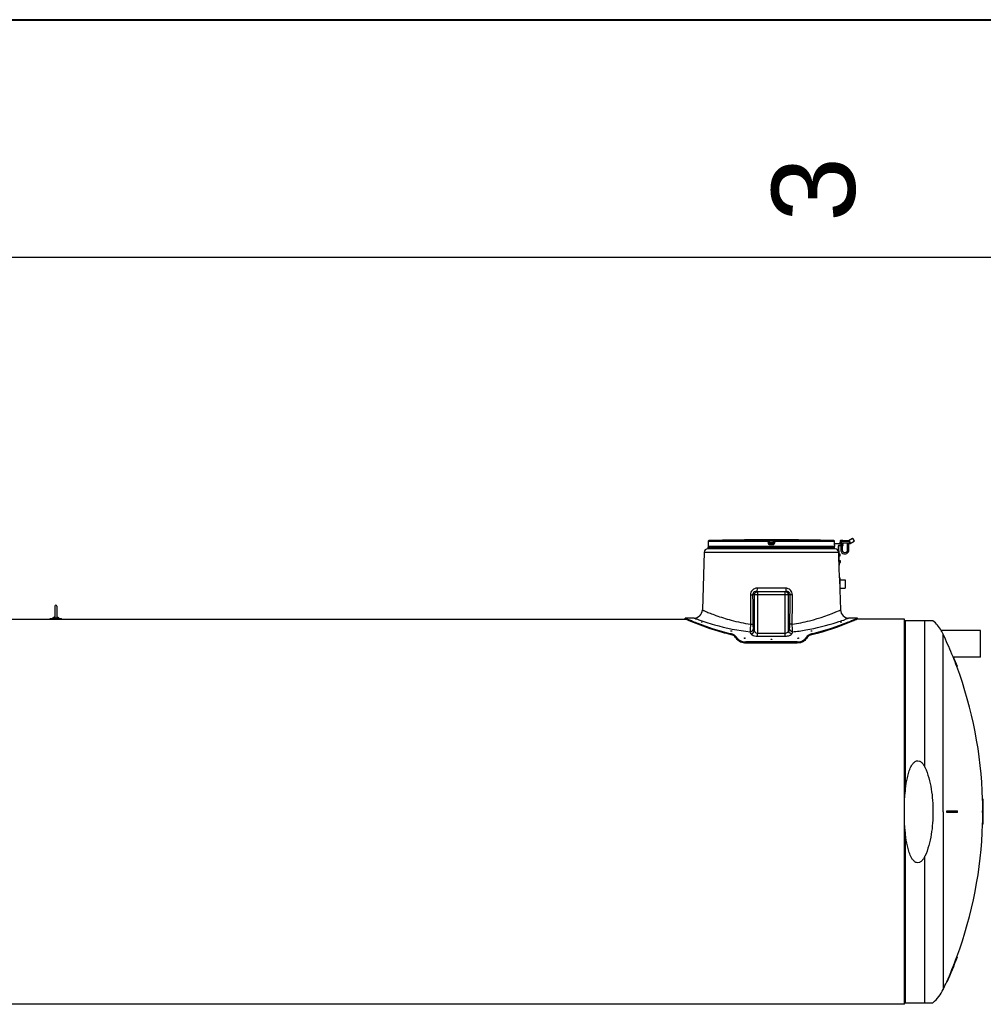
# Model space of a CAD drawing. Header units: millimetres. Extents: x 0 to 297, y 0 to 210.
# Tile 9 of 18: x 78 to 119, y 169 to 210. Entities that reach past the tile are written whole.
import ezdxf

# ---------------------------------------------------------------- set-up
doc = ezdxf.new("R2010")
doc.units = ezdxf.units.MM
doc.header["$LTSCALE"] = 16.335
doc.layers.get('0').update_dxf_attribs({"linetype": 'CONTINUOUS'})
doc.layers.add('AXES_REF', color=7, linetype='CONTINUOUS')
doc.styles.add('TEXTSTYLE_2', font='arial.ttf')

# ---------------------------------------------------------------- blocks, each defined once
blk = doc.blocks.new('MARGEA4_BL0', base_point=(148.514, 105.014))
at = {"color": 7, "linetype": 'Continuous'}
for p, q in [((297.014, 210.014), (0.014, 210.014)), ((287.014, 200.014), (10.014, 200.014))]:
    blk.add_line(p, q, dxfattribs=at)
at = {"color": 5, "linetype": 'Continuous', "style": 'TEXTSTYLE_2', "oblique": 0}
blk.add_text('3', height=3.5, rotation=90, dxfattribs=at).set_placement((113.139, 201.514))

msp = doc.modelspace()

# ---------------------------------------------------------------- linework, layer by layer
at = {"color": 7, "linetype": 'Continuous'}
for p, q in [((0, 210), (297, 210)), ((106.97, 188.069), (106.97, 187.984)), ((108.507, 188.131), (108.491, 188.131)), ((108.539, 188.132), (108.507, 188.131)), ((108.54, 188.132), (108.539, 188.132)), ((108.54, 188.132), (108.54, 188.132)), ((108.54, 188.132), (108.54, 188.132)), ((109.535, 188.024), (109.526, 188.1)), ((109.535, 188.024), (109.535, 188.022)), ((109.728, 188.1), (109.718, 188.022)), ((110.713, 188.132), (110.713, 188.132)), ((110.714, 188.132), (110.713, 188.132)), ((110.713, 188.132), (110.713, 188.132)), ((110.713, 188.132), (110.713, 188.132)), ((110.713, 188.132), (110.713, 188.132)), ((110.715, 188.132), (110.714, 188.132)), ((110.715, 188.132), (110.714, 188.132)), ((110.747, 188.131), (110.715, 188.132)), ((110.761, 188.131), (110.747, 188.131)), ((110.762, 188.131), (110.761, 188.131)), ((112.284, 187.99), (112.283, 188.069)), ((112.512, 188.08), (112.511, 188.008)), ((112.531, 188.121), (112.53, 188.11)), ((112.583, 188.109), (112.53, 188.11)), ((112.538, 188.128), (112.629, 188.127)), ((112.622, 188.113), (112.882, 188.108)), ((112.636, 188.113), (112.636, 188.12)), ((112.863, 188.108), (113.035, 188.203)), ((112.931, 188.018), (112.931, 187.988)), ((112.932, 188.067), (112.932, 188.08)), ((112.934, 187.988), (113.102, 188.081)), ((113.054, 188.198), (113.035, 188.203)), ((113.035, 188.203), (113.102, 188.081)), ((113.054, 188.198), (113.108, 188.1)), ((113.108, 188.1), (113.102, 188.081)), ((106.803, 187.617), (106.721, 185.186)), ((112.311, 187.753), (106.943, 187.753)), ((106.967, 187.928), (106.967, 187.858)), ((106.969, 187.942), (106.968, 187.94)), ((106.968, 187.94), (106.968, 187.939)), ((106.968, 187.939), (106.968, 187.934)), ((106.97, 187.971), (106.969, 187.966)), ((106.969, 187.966), (106.969, 187.961)), ((106.969, 187.961), (106.969, 187.956)), ((106.969, 187.956), (106.969, 187.952)), ((106.969, 187.952), (106.969, 187.949)), ((106.969, 187.949), (106.969, 187.947)), ((106.969, 187.947), (106.969, 187.944)), ((106.969, 187.944), (106.969, 187.942)), ((106.97, 187.984), (106.97, 187.977)), ((106.97, 187.977), (106.97, 187.971)), ((112.284, 187.983), (112.284, 187.99)), ((112.284, 187.984), (112.65, 187.977)), ((112.284, 187.977), (112.284, 187.983)), ((112.284, 187.971), (112.284, 187.977)), ((112.284, 187.964), (112.284, 187.971)), ((112.284, 187.959), (112.284, 187.964)), ((112.65, 187.956), (112.284, 187.963)), ((112.284, 187.954), (112.284, 187.959)), ((112.285, 187.95), (112.284, 187.954)), ((112.285, 187.947), (112.285, 187.95)), ((112.285, 187.944), (112.285, 187.947)), ((112.285, 187.942), (112.285, 187.944)), ((112.285, 187.94), (112.285, 187.942)), ((112.285, 187.939), (112.285, 187.94)), ((112.285, 187.934), (112.285, 187.939)), ((112.287, 187.928), (112.287, 187.858)), ((112.487, 186.538), (112.442, 187.886)), ((112.49, 187.075), (112.463, 187.886)), ((112.469, 187.914), (112.65, 187.921)), ((112.469, 187.893), (112.651, 187.9)), ((112.528, 187.987), (112.528, 187.986)), ((112.551, 187.896), (112.548, 187.713)), ((112.552, 187.958), (112.551, 187.917)), ((112.841, 187.987), (112.601, 187.992)), ((112.607, 187.898), (112.603, 187.712)), ((112.608, 187.957), (112.607, 187.919)), ((112.636, 187.956), (112.636, 187.977)), ((112.637, 187.899), (112.636, 187.92)), ((112.65, 187.956), (112.65, 187.977)), ((112.651, 187.9), (112.65, 187.921)), ((112.906, 187.972), (112.815, 187.974)), ((112.827, 187.708), (112.832, 187.974)), ((112.927, 187.986), (112.881, 187.987)), ((112.883, 187.707), (112.888, 187.973)), ((112.474, 187.533), (112.481, 187.533)), ((112.477, 187.456), (112.484, 187.456)), ((112.484, 187.456), (112.481, 187.533)), ((112.516, 187.529), (112.482, 187.528)), ((112.484, 187.461), (112.519, 187.463)), ((112.484, 187.253), (112.491, 187.253)), ((112.493, 187.176), (112.491, 187.253)), ((112.526, 187.249), (112.491, 187.248)), ((112.519, 187.463), (112.516, 187.529)), ((112.528, 187.183), (112.526, 187.249)), ((112.468, 187.088), (112.489, 187.089)), ((112.469, 187.074), (112.49, 187.075)), ((112.486, 187.176), (112.493, 187.176)), ((112.493, 187.182), (112.528, 187.183)), ((112.484, 186.538), (112.484, 186.283)), ((112.487, 186.538), (112.512, 186.538)), ((112.512, 186.027), (112.512, 186.538)), ((112.512, 186.458), (112.722, 186.458)), ((112.722, 186.458), (112.722, 186.108)), ((108.996, 185.968), (110.257, 185.968)), ((112.504, 186.027), (112.512, 186.027)), ((112.504, 186.027), (112.532, 185.186)), ((112.512, 186.108), (112.722, 186.108)), ((79.483, 185.349), (79.483, 184.872)), ((79.57, 185.35), (79.57, 184.872)), ((76.727, 184.799), (106.02, 184.799)), ((79.287, 184.827), (79.766, 184.827)), ((79.287, 184.799), (79.287, 184.827)), ((79.766, 184.799), (79.766, 184.827)), ((106.235, 184.848), (106.004, 184.848)), ((106.004, 184.806), (106.004, 184.848)), ((106.02, 184.799), (106.004, 184.806)), ((106.372, 184.848), (106.263, 184.848)), ((112.99, 184.848), (112.882, 184.848)), ((113.249, 184.848), (113.018, 184.848)), ((113.249, 184.806), (113.234, 184.799)), ((115.227, 184.799), (113.234, 184.799)), ((113.249, 184.806), (113.249, 184.848)), ((115.227, 168.601), (115.227, 184.799)), ((116.421, 184.732), (115.258, 184.732)), ((110.704, 183.843), (108.549, 183.843)), ((110.704, 183.795), (108.549, 183.795)), ((117.272, 183.209), (117.272, 183.21)), ((117.272, 183.209), (117.295, 183.209)), ((117.449, 182.807), (117.426, 182.807)), ((118.532, 177.225), (118.511, 177.225)), ((116.999, 176.735), (117.449, 176.735)), ((117.449, 176.665), (116.999, 176.665)), ((118.511, 176.735), (118.539, 176.735)), ((118.539, 176.665), (118.511, 176.665)), ((118.532, 176.175), (118.511, 176.175)), ((117.449, 170.592), (117.426, 170.592)), ((117.022, 169.542), (116.999, 169.542)), ((115.227, 168.601), (76.727, 168.601)), ((115.258, 168.667), (116.421, 168.667))]:
    msp.add_line(p, q, dxfattribs=at)
at = {"color": 9, "linetype": 'Continuous'}
for p, q in [((109.489, 188.069), (106.97, 188.069)), ((106.97, 188.069), (106.97, 187.99)), ((106.97, 188.069), (106.97, 188.069)), ((109.491, 188.104), (107.004, 188.104)), ((108.54, 188.132), (108.54, 188.132)), ((109.499, 187.99), (109.489, 188.069)), ((109.491, 188.104), (109.491, 188.131)), ((109.526, 188.073), (109.526, 188.1)), ((109.535, 187.994), (109.526, 188.073)), ((109.535, 187.994), (109.535, 188.022)), ((109.54, 188.132), (109.54, 188.096)), ((109.54, 188.132), (109.713, 188.132)), ((109.549, 188.026), (109.54, 188.096)), ((109.54, 188.096), (109.713, 188.096)), ((109.549, 188.026), (109.704, 188.026)), ((109.549, 188.022), (109.549, 188.026)), ((109.713, 188.096), (109.704, 188.026)), ((109.704, 188.026), (109.704, 188.022)), ((109.713, 188.132), (109.713, 188.096)), ((109.728, 188.073), (109.718, 187.994)), ((109.718, 188.022), (109.718, 187.994)), ((109.728, 188.1), (109.728, 188.073)), ((109.764, 188.069), (109.754, 187.99)), ((109.763, 188.131), (109.763, 188.104)), ((112.249, 188.104), (109.763, 188.104)), ((112.283, 188.069), (109.764, 188.069)), ((110.713, 188.132), (110.713, 188.132)), ((112.283, 188.069), (112.283, 188.069)), ((112.284, 187.99), (112.283, 188.069)), ((112.512, 188.08), (112.932, 188.072)), ((112.531, 188.121), (112.636, 188.12)), ((112.581, 187.986), (112.583, 188.109)), ((112.918, 188.059), (112.917, 187.986)), ((112.918, 188.059), (112.932, 188.067)), ((106.803, 187.617), (112.451, 187.617)), ((106.967, 187.928), (106.967, 187.928)), ((112.287, 187.858), (106.967, 187.858)), ((106.97, 187.99), (106.97, 187.99)), ((106.97, 187.99), (106.97, 187.99)), ((106.97, 187.99), (106.97, 187.99)), ((109.684, 187.928), (109.569, 187.928)), ((109.57, 187.991), (109.683, 187.991)), ((109.57, 187.991), (109.57, 187.963)), ((109.683, 187.963), (109.57, 187.963)), ((109.683, 187.963), (109.683, 187.991)), ((112.284, 187.99), (112.284, 187.99)), ((112.284, 187.99), (112.284, 187.99)), ((112.284, 187.99), (112.284, 187.99)), ((112.287, 187.928), (112.286, 187.928)), ((112.931, 188), (112.511, 188.008)), ((112.522, 187.994), (112.581, 187.992)), ((112.581, 187.986), (112.528, 187.987)), ((112.633, 187.984), (112.528, 187.986)), ((112.603, 187.712), (112.548, 187.713)), ((112.601, 187.992), (112.581, 187.992)), ((112.598, 187.985), (112.581, 187.986)), ((112.913, 187.979), (112.808, 187.981)), ((112.827, 187.708), (112.883, 187.707)), ((112.881, 187.987), (112.841, 187.987)), ((112.878, 187.98), (112.843, 187.98)), ((112.931, 187.988), (112.934, 187.988)), ((112.517, 187.529), (112.482, 187.527)), ((112.483, 187.495), (112.518, 187.497)), ((112.483, 187.494), (112.518, 187.495)), ((112.484, 187.462), (112.519, 187.463)), ((112.526, 187.249), (112.491, 187.247)), ((112.492, 187.216), (112.527, 187.217)), ((112.492, 187.214), (112.527, 187.215)), ((112.493, 187.182), (112.528, 187.183)), ((110.228, 186.103), (109.025, 186.103)), ((109.044, 185.968), (109.044, 185.828)), ((110.209, 185.828), (110.209, 185.968)), ((108.743, 185.823), (108.745, 185.478)), ((110.416, 185.828), (108.837, 185.828)), ((108.837, 185.828), (108.84, 185.478)), ((108.906, 185.828), (108.906, 184.316)), ((109.044, 185.828), (109.044, 184.212)), ((110.209, 184.212), (110.209, 185.828)), ((110.347, 184.316), (110.347, 185.828)), ((110.414, 185.478), (110.416, 185.828)), ((110.509, 185.478), (110.511, 185.823)), ((108.745, 185.478), (108.75, 184.591)), ((108.84, 185.478), (108.846, 184.595)), ((110.408, 184.595), (110.414, 185.478)), ((110.504, 184.591), (110.509, 185.478)), ((112.496, 185.17), (112.532, 185.186)), ((115.258, 184.732), (115.258, 177.543)), ((116.081, 178.572), (116.081, 184.732)), ((108.75, 184.591), (108.738, 184.364)), ((110.515, 184.364), (110.504, 184.591)), ((107.928, 184.193), (107.928, 184.147)), ((108.087, 184.117), (108.087, 184.071)), ((108.227, 183.956), (108.227, 183.909)), ((109.044, 184.212), (110.209, 184.212)), ((109.044, 184.085), (109.044, 184.212)), ((109.044, 184.085), (110.209, 184.085)), ((110.209, 184.085), (110.209, 184.212)), ((111.027, 183.956), (111.027, 183.909)), ((111.167, 184.117), (111.167, 184.071)), ((111.325, 184.193), (111.325, 184.147)), ((116.856, 176.7), (116.856, 184.162)), ((108.549, 183.843), (108.549, 183.795)), ((110.704, 183.843), (110.704, 183.795)), ((115.258, 175.856), (115.258, 168.667)), ((116.081, 168.667), (116.081, 174.827))]:
    msp.add_line(p, q, dxfattribs=at)
msp.add_lwpolyline([(112.511, 185.177), (112.524, 185.182), (112.531, 185.185), (112.532, 185.186)], dxfattribs=at)
at = {"color": 7, "linetype": 'Continuous'}
for centre, radius, start, end in [((107.005, 188.069), 0.035, 91.4864, 179.6295), ((109.627, 87.04), 101.097, 90.64358, 91.48637), ((108.541, 188.097), 0.035, 90.7578, 93.485), ((109.627, 87.04), 101.097, 89.3842, 90.6158), ((108.541, 188.097), 0.035, 90.763, 91.1272), ((110.713, 188.097), 0.035, 88.8744, 89.2384), ((110.713, 188.097), 0.035, 86.515, 89.2436), ((109.627, 87.04), 101.097, 88.51363, 89.35642), ((112.248, 188.069), 0.035, 0.3712, 88.5136), ((112.547, 188.079), 0.035, 118.9272, 178.9272), ((112.538, 188.121), 0.007, 88.9272, 178.9272), ((112.629, 188.12), 0.007, 358.9272, 88.9272), ((106.943, 187.613), 0.14, 90, 178.0816), ((107.002, 187.928), 0.035, 162.6494, 180), ((107.002, 187.858), 0.035, 180, 270), ((112.252, 187.858), 0.035, 270, 360), ((112.252, 187.928), 0.035, 0, 17.3509), ((112.311, 187.613), 0.14, 1.9184, 90), ((112.47, 187.886), 0.028, 91.9184, 181.9184), ((112.47, 187.886), 0.007, 91.9184, 181.9184), ((112.525, 188.007), 0.014, 178.9272, 259.3331), ((112.521, 187.987), 0.007, 358.9272, 79.3331), ((112.535, 187.986), 0.007, 178.9272, 268.9272), ((112.715, 187.71), 0.168, 178.9272, 358.9272), ((112.715, 187.71), 0.112, 178.9272, 358.9272), ((112.626, 187.984), 0.007, 268.9272, 358.9272), ((112.64, 187.984), 0.007, 88.9272, 178.9272), ((112.801, 187.981), 0.007, 358.9272, 88.9272), ((112.815, 187.981), 0.007, 178.9272, 268.9272), ((112.906, 187.979), 0.007, 268.9272, 358.9272), ((112.92, 187.979), 0.007, 88.9272, 178.9272), ((112.917, 188), 0.014, 268.9272, 358.9272), ((112.927, 188), 0.014, 268.9284, 298.9282), ((79.527, 185.35), 0.0437, 0, 180), ((106.372, 185.198), 0.35, 270, 358.0816), ((112.882, 185.198), 0.35, 181.9184, 270), ((79.527, 184.725), 0.175, 104.4809, 144.5496), ((79.527, 184.725), 0.175, 35.4504, 75.5191), ((108.397, 184.105), 0.227, 229.0642, 230.3544), ((110.856, 184.105), 0.227, 309.6129, 310.9409), ((100.897, 176.7), 17.621, 20.2792, 21.6798), ((100.897, 176.7), 17.642, 20.254, 21.6527), ((100.897, 176.7), 17.621, 0.1138, 1.7073), ((100.897, 176.7), 17.642, 0.1137, 1.7052), ((100.897, 176.7), 16.102, 359.8755, 0.1245), ((100.897, 176.7), 16.125, 359.8756, 0.1244), ((100.897, 176.7), 16.552, 359.8788, 0.1212), ((100.897, 176.7), 17.614, 359.8861, 0.1139), ((100.897, 176.7), 17.621, 358.2927, 359.8862), ((100.897, 176.7), 17.635, 359.8863, 0.1137), ((100.897, 176.7), 17.642, 358.2948, 359.8863), ((100.897, 176.7), 17.621, 336.0348, 339.7208), ((100.897, 176.7), 17.642, 336.0651, 339.746)]:
    msp.add_arc(centre, radius, start, end, dxfattribs=at)
at = {"color": 9, "linetype": 'Continuous'}
for centre, radius, start, end in [((107.005, 188.069), 0.035, 177.7307, 179.629), ((107.005, 188.069), 0.035, 179.6295, 180), ((107.005, 188.068), 0.0351, 92.7428, 110.7822), ((107.005, 188.069), 0.0349, 91.4905, 92.6859), ((112.248, 188.069), 0.0349, 87.3814, 88.5095), ((112.248, 188.068), 0.0351, 70.3429, 87.334), ((112.248, 188.069), 0.0351, 1.1342, 2.2668), ((112.248, 188.069), 0.035, 0.0002, 1.1343), ((107.002, 187.928), 0.0351, 170.9318, 179.9938), ((107.002, 187.928), 0.035, 168.2575, 170.9244), ((113.689, 187.998), 1.405, 180.3484, 180.5932), ((113.569, 187.997), 1.285, 180.5787, 181.5154), ((112.251, 187.928), 0.035, 9.0756, 11.7425), ((112.251, 187.928), 0.0351, 0.0062, 9.0682), ((110.335, 195.434), 11.304, 251.7126, 252.1376), ((105.78, 183.033), 3.379, 22.317, 23.8068), ((113.473, 183.033), 3.379, 156.1932, 157.683), ((108.919, 195.434), 11.304, 287.862, 288.287), ((105.731, 182.919), 3.292, 22.6614, 24.1687), ((113.522, 182.919), 3.292, 155.8311, 157.3384)]:
    msp.add_arc(centre, radius, start, end, dxfattribs=at)
at = {"color": 7, "linetype": 'Continuous'}
for centre, major_axis, start_param, end_param in [((106.667, 176.7), (0, 8.148), 5.811033, 5.856375), ((106.667, 176.7), (0, 8.106), -0.4748, -0.429168), ((112.586, 176.7), (0, 8.148), 0.426811, 0.472152), ((112.586, 176.7), (0, 8.106), 0.429168, 0.4748)]:
    msp.add_ellipse(centre, major_axis=major_axis, ratio=0.420776, start_param=start_param, end_param=end_param, dxfattribs=at)
at = {"color": 9, "linetype": 'Continuous'}
for points, knots in [([(106.993, 188.101), (106.987, 188.099), (106.975, 188.09), (106.971, 188.077), (106.97, 188.07)], [0, 0, 0, 0, 0.49982, 1, 1, 1, 1]), ([(109.489, 188.069), (109.489, 188.073), (109.489, 188.081), (109.489, 188.092), (109.49, 188.098), (109.49, 188.103), (109.491, 188.104)], [0, 0, 0, 0, 0.37568, 0.696186, 0.914592, 1, 1, 1, 1]), ([(109.489, 188.069), (109.494, 188.069), (109.502, 188.07), (109.512, 188.071), (109.519, 188.072), (109.522, 188.073), (109.524, 188.072), (109.525, 188.073), (109.526, 188.073)], [0, 0, 0, 0, 0.377944, 0.702721, 0.828192, 0.921863, 0.979915, 1, 1, 1, 1]), ([(109.491, 188.131), (109.491, 188.131), (109.493, 188.131), (109.495, 188.132), (109.5, 188.131), (109.509, 188.132), (109.522, 188.132), (109.534, 188.132), (109.54, 188.132)], [0, 0, 0, 0, 0.019479, 0.076791, 0.169668, 0.294386, 0.618643, 1, 1, 1, 1]), ([(109.491, 188.131), (109.499, 188.131), (109.516, 188.125), (109.525, 188.109), (109.526, 188.1)], [0, 0, 0, 0, 0.50001, 1, 1, 1, 1]), ([(109.491, 188.104), (109.499, 188.104), (109.516, 188.097), (109.525, 188.081), (109.526, 188.073)], [0, 0, 0, 0, 0.500055, 1, 1, 1, 1]), ([(109.526, 188.1), (109.526, 188.101), (109.528, 188.099), (109.53, 188.1), (109.535, 188.098), (109.538, 188.097), (109.54, 188.096)], [0, 0, 0, 0, 0.081749, 0.307548, 0.630364, 1, 1, 1, 1]), ([(109.535, 188.024), (109.535, 188.025), (109.537, 188.024), (109.539, 188.025), (109.544, 188.026), (109.547, 188.026), (109.549, 188.026)], [0, 0, 0, 0, 0.076481, 0.292975, 0.616687, 1, 1, 1, 1]), ([(109.535, 188.022), (109.535, 188.021), (109.537, 188.021), (109.541, 188.021), (109.546, 188.022), (109.549, 188.022)], [0, 0, 0, 0, 0.086255, 0.302363, 1, 1, 1, 1]), ([(109.535, 188.022), (109.536, 188.013), (109.545, 187.997), (109.562, 187.991), (109.57, 187.991)], [0, 0, 0, 0, 0.521741, 1, 1, 1, 1]), ([(109.57, 187.991), (109.568, 187.991), (109.555, 187.996), (109.55, 188.011), (109.549, 188.022)], [0, 0, 0, 0, 0.186113, 1, 1, 1, 1]), ([(109.683, 187.991), (109.691, 187.991), (109.708, 187.997), (109.717, 188.013), (109.718, 188.022)], [0, 0, 0, 0, 0.478258, 1, 1, 1, 1]), ([(109.704, 188.022), (109.704, 188.018), (109.702, 188.005), (109.692, 187.991), (109.683, 187.991)], [0, 0, 0, 0, 0.336464, 1, 1, 1, 1]), ([(109.704, 188.026), (109.706, 188.026), (109.709, 188.026), (109.714, 188.025), (109.716, 188.024), (109.718, 188.025), (109.718, 188.024)], [0, 0, 0, 0, 0.381817, 0.705777, 0.922823, 1, 1, 1, 1]), ([(109.704, 188.022), (109.707, 188.022), (109.712, 188.021), (109.716, 188.021), (109.718, 188.021), (109.718, 188.022)], [0, 0, 0, 0, 0.697637, 0.913745, 1, 1, 1, 1]), ([(109.713, 188.132), (109.72, 188.132), (109.731, 188.132), (109.745, 188.132), (109.754, 188.131), (109.759, 188.132), (109.761, 188.131), (109.763, 188.131), (109.763, 188.131)], [0, 0, 0, 0, 0.381355, 0.705611, 0.83033, 0.923208, 0.98052, 1, 1, 1, 1]), ([(109.713, 188.096), (109.715, 188.097), (109.718, 188.098), (109.723, 188.1), (109.725, 188.099), (109.728, 188.101), (109.728, 188.1)], [0, 0, 0, 0, 0.369625, 0.692436, 0.918242, 1, 1, 1, 1]), ([(109.763, 188.131), (109.754, 188.131), (109.737, 188.125), (109.729, 188.109), (109.728, 188.1)], [0, 0, 0, 0, 0.50001, 1, 1, 1, 1]), ([(109.763, 188.104), (109.754, 188.104), (109.737, 188.097), (109.729, 188.081), (109.728, 188.073)], [0, 0, 0, 0, 0.500055, 1, 1, 1, 1]), ([(109.728, 188.073), (109.728, 188.073), (109.729, 188.072), (109.731, 188.073), (109.735, 188.072), (109.741, 188.071), (109.751, 188.07), (109.76, 188.069), (109.764, 188.069)], [0, 0, 0, 0, 0.020059, 0.078086, 0.171734, 0.297186, 0.621936, 1, 1, 1, 1]), ([(109.763, 188.104), (109.764, 188.103), (109.763, 188.098), (109.764, 188.092), (109.764, 188.081), (109.764, 188.073), (109.764, 188.069)], [0, 0, 0, 0, 0.085408, 0.303814, 0.62432, 1, 1, 1, 1]), ([(112.283, 188.07), (112.283, 188.077), (112.278, 188.091), (112.266, 188.099), (112.26, 188.101)], [0, 0, 0, 0, 0.500184, 1, 1, 1, 1]), ([(106.968, 187.935), (106.968, 187.934), (106.967, 187.932), (106.968, 187.928), (106.967, 187.928)], [0, 0, 0, 0, 0.74268, 1, 1, 1, 1]), ([(106.97, 187.99), (106.97, 187.984), (106.97, 187.966), (106.969, 187.948), (106.968, 187.935)], [0, 0, 0, 0, 0.311134, 1, 1, 1, 1]), ([(109.535, 187.994), (109.535, 187.994), (109.534, 187.994), (109.532, 187.994), (109.529, 187.993), (109.522, 187.993), (109.512, 187.991), (109.504, 187.99), (109.499, 187.99)], [0, 0, 0, 0, 0.020038, 0.078019, 0.171603, 0.296994, 0.621732, 1, 1, 1, 1]), ([(109.569, 187.928), (109.553, 187.928), (109.518, 187.941), (109.501, 187.973), (109.499, 187.99)], [0, 0, 0, 0, 0.500213, 1, 1, 1, 1]), ([(109.57, 187.963), (109.562, 187.963), (109.545, 187.97), (109.536, 187.986), (109.535, 187.994)], [0, 0, 0, 0, 0.499967, 1, 1, 1, 1]), ([(109.57, 187.963), (109.569, 187.963), (109.57, 187.959), (109.569, 187.952), (109.57, 187.941), (109.569, 187.933), (109.569, 187.928)], [0, 0, 0, 0, 0.083798, 0.30225, 0.623403, 1, 1, 1, 1]), ([(109.718, 187.994), (109.717, 187.986), (109.709, 187.97), (109.692, 187.963), (109.683, 187.963)], [0, 0, 0, 0, 0.500033, 1, 1, 1, 1]), ([(109.683, 187.963), (109.684, 187.963), (109.683, 187.959), (109.684, 187.952), (109.684, 187.941), (109.684, 187.933), (109.684, 187.928)], [0, 0, 0, 0, 0.083798, 0.30225, 0.623403, 1, 1, 1, 1]), ([(109.754, 187.99), (109.752, 187.973), (109.735, 187.941), (109.701, 187.928), (109.684, 187.928)], [0, 0, 0, 0, 0.499788, 1, 1, 1, 1]), ([(109.718, 187.994), (109.718, 187.994), (109.719, 187.994), (109.721, 187.994), (109.725, 187.993), (109.731, 187.993), (109.741, 187.991), (109.75, 187.99), (109.754, 187.99)], [0, 0, 0, 0, 0.020038, 0.078019, 0.171603, 0.296994, 0.621732, 1, 1, 1, 1]), ([(112.285, 187.935), (112.285, 187.937), (112.285, 187.946), (112.284, 187.955), (112.284, 187.963)], [0, 0, 0, 0, 0.186892, 1, 1, 1, 1]), ([(112.286, 187.928), (112.285, 187.928), (112.286, 187.932), (112.285, 187.934), (112.285, 187.935)], [0, 0, 0, 0, 0.25732, 1, 1, 1, 1]), ([(112.601, 187.992), (112.6, 187.992), (112.598, 187.99), (112.598, 187.987), (112.598, 187.985)], [0, 0, 0, 0, 0.136236, 1, 1, 1, 1]), ([(112.841, 187.987), (112.841, 187.987), (112.843, 187.985), (112.843, 187.983), (112.843, 187.98)], [0, 0, 0, 0, 0.136238, 1, 1, 1, 1]), ([(112.881, 187.987), (112.88, 187.987), (112.878, 187.985), (112.878, 187.982), (112.878, 187.98)], [0, 0, 0, 0, 0.136234, 1, 1, 1, 1]), ([(109.025, 186.103), (108.954, 186.103), (108.805, 186.046), (108.742, 185.896), (108.743, 185.823)], [0, 0, 0, 0, 0.494092, 1, 1, 1, 1]), ([(108.996, 185.968), (108.942, 185.968), (108.858, 185.925), (108.837, 185.849), (108.837, 185.828)], [0, 0, 0, 0, 0.720859, 1, 1, 1, 1]), ([(109.025, 186.103), (109.025, 186.071), (109.021, 186.035), (109.011, 185.968), (108.996, 185.968)], [0, 0, 0, 0, 0.684996, 1, 1, 1, 1]), ([(110.228, 186.103), (110.228, 186.071), (110.233, 186.035), (110.242, 185.968), (110.257, 185.968)], [0, 0, 0, 0, 0.684996, 1, 1, 1, 1]), ([(110.511, 185.823), (110.511, 185.895), (110.449, 186.045), (110.3, 186.103), (110.228, 186.103)], [0, 0, 0, 0, 0.50114, 1, 1, 1, 1]), ([(110.416, 185.828), (110.416, 185.849), (110.396, 185.925), (110.312, 185.968), (110.257, 185.968)], [0, 0, 0, 0, 0.279144, 1, 1, 1, 1]), ([(108.743, 185.823), (108.763, 185.823), (108.767, 185.818), (108.817, 185.827), (108.814, 185.827)], [0, 0, 0, 0, 0.859122, 1, 1, 1, 1]), ([(110.511, 185.823), (110.491, 185.823), (110.486, 185.818), (110.437, 185.827), (110.44, 185.827)], [0, 0, 0, 0, 0.859115, 1, 1, 1, 1]), ([(106.721, 185.186), (106.731, 185.177), (106.786, 185.165), (106.888, 185.11), (107.067, 185.044), (107.416, 184.909), (107.98, 184.733), (108.474, 184.63), (108.75, 184.591)], [0, 0, 0, 0, 0.019039, 0.075172, 0.165746, 0.287089, 0.605933, 1, 1, 1, 1]), ([(110.504, 184.591), (110.748, 184.625), (111.429, 184.761), (112.087, 184.994), (112.497, 185.171)], [0, 0, 0, 0, 0.356028, 1, 1, 1, 1]), ([(106.372, 184.848), (106.38, 184.853), (106.417, 184.819), (106.495, 184.81), (106.625, 184.753), (106.728, 184.721), (106.788, 184.701)], [0, 0, 0, 0, 0.065192, 0.258439, 0.573233, 1, 1, 1, 1]), ([(112.466, 184.701), (112.569, 184.736), (112.615, 184.73), (112.911, 184.872), (112.882, 184.848)], [0, 0, 0, 0, 0.741559, 1, 1, 1, 1]), ([(106.868, 184.675), (106.988, 184.636), (107.598, 184.451), (108.227, 184.322), (108.734, 184.267)], [0, 0, 0, 0, 0.198975, 1, 1, 1, 1]), ([(108.75, 184.591), (108.761, 184.591), (108.774, 184.591), (108.834, 184.594), (108.821, 184.595)], [0, 0, 0, 0, 0.454893, 1, 1, 1, 1]), ([(108.846, 184.595), (108.846, 184.574), (108.849, 184.508), (108.853, 184.438), (108.872, 184.397)], [0, 0, 0, 0, 0.318081, 1, 1, 1, 1]), ([(108.906, 184.316), (108.909, 184.304), (108.93, 184.247), (108.997, 184.212), (109.044, 184.212)], [0, 0, 0, 0, 0.207027, 1, 1, 1, 1]), ([(110.209, 184.212), (110.227, 184.212), (110.287, 184.223), (110.339, 184.275), (110.347, 184.316)], [0, 0, 0, 0, 0.301763, 1, 1, 1, 1]), ([(110.382, 184.397), (110.386, 184.407), (110.404, 184.472), (110.408, 184.539), (110.408, 184.595)], [0, 0, 0, 0, 0.1626, 1, 1, 1, 1]), ([(110.504, 184.591), (110.493, 184.591), (110.48, 184.591), (110.419, 184.594), (110.432, 184.595)], [0, 0, 0, 0, 0.454905, 1, 1, 1, 1]), ([(110.519, 184.267), (110.705, 184.287), (111.337, 184.378), (111.957, 184.537), (112.386, 184.675)], [0, 0, 0, 0, 0.293004, 1, 1, 1, 1]), ([(108.768, 184.187), (108.775, 184.172), (108.849, 184.097), (108.96, 184.085), (109.044, 184.085)], [0, 0, 0, 0, 0.162677, 1, 1, 1, 1]), ([(110.209, 184.085), (110.242, 184.085), (110.337, 184.094), (110.459, 184.126), (110.485, 184.187)], [0, 0, 0, 0, 0.330167, 1, 1, 1, 1])]:
    msp.add_open_spline(points, degree=3, knots=knots, dxfattribs=at)
at = {"color": 7, "linetype": 'Continuous'}
for points, knots in [([(112.622, 188.113), (112.616, 188.113), (112.603, 188.11), (112.59, 188.109), (112.583, 188.109)], [0, 0, 0, 0, 0.453105, 1, 1, 1, 1]), ([(112.882, 188.108), (112.886, 188.108), (112.906, 188.104), (112.921, 188.091), (112.932, 188.08)], [0, 0, 0, 0, 0.223018, 1, 1, 1, 1]), ([(112.918, 188.059), (112.92, 188.055), (112.926, 188.042), (112.931, 188.029), (112.931, 188.018)], [0, 0, 0, 0, 0.2671, 1, 1, 1, 1]), ([(79.527, 184.843), (79.515, 184.843), (79.496, 184.847), (79.483, 184.864), (79.483, 184.872)], [0, 0, 0, 0, 0.606644, 1, 1, 1, 1]), ([(79.57, 184.872), (79.57, 184.864), (79.558, 184.847), (79.538, 184.843), (79.527, 184.843)], [0, 0, 0, 0, 0.393218, 1, 1, 1, 1]), ([(106.004, 184.848), (105.996, 184.857), (106.089, 184.803), (106.143, 184.791), (106.332, 184.704), (106.649, 184.581), (107.195, 184.382), (107.663, 184.253), (107.928, 184.193)], [0, 0, 0, 0, 0.018365, 0.072726, 0.161042, 0.280372, 0.598451, 1, 1, 1, 1]), ([(107.928, 184.147), (107.683, 184.203), (107.033, 184.382), (106.405, 184.627), (106.02, 184.799)], [0, 0, 0, 0, 0.373798, 1, 1, 1, 1]), ([(111.325, 184.193), (111.591, 184.253), (112.059, 184.382), (112.605, 184.581), (112.921, 184.704), (113.11, 184.791), (113.164, 184.803), (113.258, 184.857), (113.249, 184.848)], [0, 0, 0, 0, 0.401549, 0.719628, 0.838958, 0.927274, 0.981635, 1, 1, 1, 1]), ([(113.234, 184.799), (113.169, 184.77), (112.552, 184.501), (111.911, 184.281), (111.325, 184.147)], [0, 0, 0, 0, 0.105876, 1, 1, 1, 1]), ([(116.856, 184.162), (116.845, 184.185), (116.819, 184.241), (116.79, 184.296), (116.772, 184.328)], [0, 0, 0, 0, 0.410712, 1, 1, 1, 1]), ([(107.928, 184.193), (107.946, 184.189), (108.002, 184.174), (108.059, 184.147), (108.087, 184.117)], [0, 0, 0, 0, 0.300452, 1, 1, 1, 1]), ([(108.087, 184.071), (108.079, 184.079), (108.033, 184.118), (107.974, 184.137), (107.928, 184.147)], [0, 0, 0, 0, 0.201228, 1, 1, 1, 1]), ([(108.227, 183.956), (108.23, 183.952), (108.237, 183.944), (108.245, 183.937), (108.249, 183.934)], [0, 0, 0, 0, 0.485011, 1, 1, 1, 1]), ([(108.549, 183.795), (108.514, 183.795), (108.4, 183.804), (108.278, 183.847), (108.227, 183.909)], [0, 0, 0, 0, 0.304439, 1, 1, 1, 1]), ([(108.253, 183.93), (108.269, 183.917), (108.358, 183.861), (108.466, 183.843), (108.549, 183.843)], [0, 0, 0, 0, 0.20367, 1, 1, 1, 1]), ([(110.704, 183.843), (110.734, 183.843), (110.838, 183.85), (110.944, 183.883), (111.001, 183.93)], [0, 0, 0, 0, 0.290548, 1, 1, 1, 1]), ([(111.027, 183.909), (111.013, 183.892), (110.921, 183.817), (110.798, 183.795), (110.704, 183.795)], [0, 0, 0, 0, 0.191187, 1, 1, 1, 1]), ([(111.005, 183.934), (111.009, 183.937), (111.016, 183.944), (111.023, 183.952), (111.027, 183.956)], [0, 0, 0, 0, 0.514982, 1, 1, 1, 1]), ([(111.167, 184.117), (111.175, 184.125), (111.221, 184.164), (111.279, 184.183), (111.325, 184.193)], [0, 0, 0, 0, 0.200997, 1, 1, 1, 1]), ([(111.325, 184.147), (111.308, 184.143), (111.251, 184.128), (111.195, 184.101), (111.167, 184.071)], [0, 0, 0, 0, 0.300294, 1, 1, 1, 1]), ([(117.272, 183.21), (117.254, 183.251), (117.117, 183.568), (116.978, 183.886), (116.856, 184.162)], [0, 0, 0, 0, 0.127175, 1, 1, 1, 1]), ([(115.258, 177.543), (115.273, 177.701), (115.302, 177.938), (115.369, 178.249), (115.439, 178.477), (115.525, 178.658), (115.625, 178.781), (115.727, 178.849), (115.854, 178.844), (115.952, 178.772), (116.025, 178.678), (116.063, 178.608), (116.081, 178.572)], [0, 0, 0, 0, 0.250594, 0.375907, 0.50118, 0.626262, 0.6888, 0.750962, 0.812587, 0.874819, 0.937372, 1, 1, 1, 1]), ([(116.081, 178.572), (116.15, 178.429), (116.257, 178.125), (116.389, 177.5), (116.421, 177.019), (116.421, 176.7)], [0, 0, 0, 0, 0.249926, 0.500034, 1, 1, 1, 1]), ([(116.421, 176.7), (116.421, 176.38), (116.389, 175.9), (116.257, 175.274), (116.15, 174.971), (116.081, 174.827)], [0, 0, 0, 0, 0.499966, 0.750074, 1, 1, 1, 1]), ([(116.081, 174.827), (116.063, 174.791), (116.025, 174.722), (115.952, 174.628), (115.854, 174.555), (115.727, 174.55), (115.625, 174.618), (115.525, 174.741), (115.439, 174.923), (115.369, 175.15), (115.302, 175.461), (115.273, 175.698), (115.258, 175.856)], [0, 0, 0, 0, 0.062628, 0.125181, 0.187413, 0.249038, 0.3112, 0.373738, 0.49882, 0.624093, 0.749406, 1, 1, 1, 1])]:
    msp.add_open_spline(points, degree=3, knots=knots, dxfattribs=at)
at = {"color": 9, "linetype": 'Continuous'}
for points in [[(112.931, 187.988), (112.929, 187.987), (112.926, 187.986), (112.924, 187.987)], [(108.906, 185.828), (108.906, 185.893), (108.979, 185.968), (109.044, 185.968)], [(110.209, 185.968), (110.275, 185.968), (110.347, 185.893), (110.347, 185.828)], [(108.734, 184.267), (108.797, 184.271), (108.868, 184.334), (108.872, 184.397)], [(108.738, 184.364), (108.737, 184.332), (108.735, 184.299), (108.734, 184.267)], [(108.768, 184.187), (108.831, 184.191), (108.902, 184.253), (108.906, 184.316)], [(110.485, 184.187), (110.422, 184.191), (110.352, 184.253), (110.347, 184.316)], [(110.519, 184.267), (110.456, 184.271), (110.386, 184.334), (110.382, 184.397)], [(110.519, 184.267), (110.519, 184.299), (110.517, 184.332), (110.515, 184.364)]]:
    msp.add_open_spline(points, degree=3, dxfattribs=at)
at = {"color": 7, "linetype": 'Continuous'}
for points in [[(115.227, 177.23), (115.238, 177.334), (115.249, 177.439), (115.258, 177.543)], [(115.258, 175.856), (115.249, 175.96), (115.238, 176.065), (115.227, 176.169)]]:
    msp.add_open_spline(points, degree=3, dxfattribs=at)
at = {"layer": 'AXES_REF', "color": 7, "linetype": 'Continuous'}
for p, q in [((106.967, 187.823), (112.287, 187.823)), ((106.967, 187.753), (106.967, 187.823)), ((112.287, 187.753), (112.287, 187.823)), ((106.237, 184.848), (106.235, 184.848)), ((106.263, 184.848), (106.237, 184.848)), ((112.992, 184.848), (112.99, 184.848)), ((113.018, 184.848), (112.992, 184.848)), ((118.425, 184.328), (116.772, 184.328)), ((118.425, 183.208), (118.425, 184.328)), ((118.425, 183.208), (117.295, 183.208))]:
    msp.add_line(p, q, dxfattribs=at)
at = {"layer": 'AXES_REF', "color": 9, "linetype": 'Continuous'}
msp.add_line((116.856, 176.7), (116.856, 169.227), dxfattribs=at)
at = {"layer": 'AXES_REF', "color": 7, "linetype": 'Continuous'}
for points in [[(106.684, 184.671), (106.684, 184.671), (106.685, 184.672), (106.686, 184.672), (106.687, 184.673), (106.689, 184.673), (106.691, 184.674), (106.693, 184.674), (106.695, 184.674), (106.698, 184.674), (106.7, 184.674), (106.703, 184.674), (106.706, 184.674), (106.708, 184.674), (106.71, 184.674), (106.713, 184.674), (106.714, 184.673), (106.716, 184.673), (106.717, 184.672), (106.718, 184.672), (106.719, 184.671), (106.719, 184.671)], [(106.719, 184.671), (106.719, 184.67), (106.718, 184.67), (106.717, 184.669), (106.716, 184.669), (106.714, 184.668), (106.713, 184.668), (106.71, 184.667), (106.708, 184.667), (106.706, 184.667), (106.703, 184.667), (106.7, 184.667), (106.698, 184.667), (106.695, 184.667), (106.693, 184.667), (106.691, 184.668), (106.689, 184.668), (106.687, 184.669), (106.686, 184.669), (106.685, 184.67), (106.684, 184.67), (106.684, 184.671)], [(107.92, 184.305), (107.921, 184.306), (107.921, 184.307), (107.922, 184.307), (107.924, 184.308), (107.925, 184.309), (107.927, 184.31), (107.929, 184.31), (107.932, 184.311), (107.934, 184.311), (107.937, 184.311), (107.939, 184.311), (107.942, 184.311), (107.944, 184.311), (107.947, 184.31), (107.949, 184.31), (107.951, 184.309), (107.952, 184.308), (107.954, 184.307), (107.955, 184.307), (107.955, 184.306), (107.955, 184.305)], [(107.955, 184.305), (107.955, 184.303), (107.955, 184.302), (107.954, 184.302), (107.952, 184.301), (107.951, 184.3), (107.949, 184.299), (107.947, 184.299), (107.944, 184.298), (107.942, 184.298), (107.939, 184.298), (107.937, 184.298), (107.934, 184.298), (107.932, 184.298), (107.929, 184.299), (107.927, 184.299), (107.925, 184.3), (107.924, 184.301), (107.922, 184.302), (107.921, 184.302), (107.921, 184.303), (107.92, 184.305)], [(111.298, 184.305), (111.298, 184.306), (111.299, 184.307), (111.3, 184.307), (111.301, 184.308), (111.303, 184.309), (111.305, 184.31), (111.307, 184.31), (111.309, 184.311), (111.312, 184.311), (111.314, 184.311), (111.317, 184.311), (111.319, 184.311), (111.322, 184.311), (111.324, 184.31), (111.326, 184.31), (111.328, 184.309), (111.33, 184.308), (111.331, 184.307), (111.332, 184.307), (111.333, 184.306), (111.333, 184.305)], [(111.333, 184.305), (111.333, 184.303), (111.332, 184.302), (111.331, 184.302), (111.33, 184.301), (111.328, 184.3), (111.326, 184.299), (111.324, 184.299), (111.322, 184.298), (111.319, 184.298), (111.317, 184.298), (111.314, 184.298), (111.312, 184.298), (111.309, 184.298), (111.307, 184.299), (111.305, 184.299), (111.303, 184.3), (111.301, 184.301), (111.3, 184.302), (111.299, 184.302), (111.298, 184.303), (111.298, 184.305)], [(112.534, 184.671), (112.534, 184.671), (112.535, 184.672), (112.536, 184.672), (112.537, 184.673), (112.539, 184.673), (112.541, 184.674), (112.543, 184.674), (112.545, 184.674), (112.548, 184.674), (112.55, 184.674), (112.553, 184.674), (112.556, 184.674), (112.558, 184.674), (112.56, 184.674), (112.563, 184.674), (112.564, 184.673), (112.566, 184.673), (112.567, 184.672), (112.568, 184.672), (112.569, 184.671), (112.569, 184.671)], [(112.569, 184.671), (112.569, 184.67), (112.568, 184.67), (112.567, 184.669), (112.566, 184.669), (112.564, 184.668), (112.563, 184.668), (112.56, 184.667), (112.558, 184.667), (112.556, 184.667), (112.553, 184.667), (112.55, 184.667), (112.548, 184.667), (112.545, 184.667), (112.543, 184.667), (112.541, 184.668), (112.539, 184.668), (112.537, 184.669), (112.536, 184.669), (112.535, 184.67), (112.534, 184.67), (112.534, 184.671)], [(108.482, 184), (108.483, 184.001), (108.483, 184.002), (108.484, 184.003), (108.486, 184.005), (108.487, 184.006), (108.489, 184.006), (108.491, 184.007), (108.494, 184.008), (108.496, 184.008), (108.499, 184.008), (108.501, 184.008), (108.504, 184.008), (108.506, 184.008), (108.508, 184.007), (108.51, 184.006), (108.512, 184.006), (108.514, 184.005), (108.516, 184.003), (108.516, 184.002), (108.517, 184.001), (108.517, 184)], [(108.517, 184), (108.517, 183.998), (108.516, 183.997), (108.515, 183.996), (108.514, 183.995), (108.512, 183.994), (108.51, 183.993), (108.508, 183.992), (108.506, 183.991), (108.504, 183.991), (108.501, 183.991), (108.499, 183.991), (108.496, 183.991), (108.494, 183.991), (108.491, 183.992), (108.489, 183.993), (108.487, 183.994), (108.486, 183.995), (108.484, 183.996), (108.483, 183.997), (108.483, 183.998), (108.482, 184)], [(109.609, 183.954), (109.609, 183.955), (109.61, 183.957), (109.611, 183.958), (109.612, 183.959), (109.614, 183.96), (109.616, 183.961), (109.618, 183.962), (109.621, 183.962), (109.623, 183.963), (109.625, 183.963), (109.628, 183.963), (109.63, 183.963), (109.633, 183.962), (109.635, 183.962), (109.637, 183.961), (109.639, 183.96), (109.641, 183.959), (109.642, 183.958), (109.643, 183.957), (109.644, 183.955), (109.644, 183.954)], [(109.644, 183.954), (109.644, 183.953), (109.643, 183.951), (109.642, 183.95), (109.641, 183.949), (109.639, 183.948), (109.637, 183.947), (109.635, 183.946), (109.633, 183.946), (109.63, 183.945), (109.628, 183.945), (109.625, 183.945), (109.623, 183.945), (109.621, 183.946), (109.618, 183.946), (109.616, 183.947), (109.614, 183.948), (109.612, 183.949), (109.611, 183.95), (109.61, 183.951), (109.609, 183.953), (109.609, 183.954)], [(110.736, 184), (110.736, 184.001), (110.737, 184.002), (110.738, 184.003), (110.739, 184.005), (110.741, 184.006), (110.743, 184.006), (110.745, 184.007), (110.747, 184.008), (110.75, 184.008), (110.752, 184.008), (110.755, 184.008), (110.757, 184.008), (110.76, 184.008), (110.762, 184.007), (110.764, 184.006), (110.766, 184.006), (110.768, 184.005), (110.769, 184.003), (110.77, 184.002), (110.771, 184.001), (110.771, 184)], [(110.771, 184), (110.771, 183.998), (110.77, 183.997), (110.769, 183.996), (110.768, 183.995), (110.766, 183.994), (110.764, 183.993), (110.762, 183.992), (110.76, 183.991), (110.757, 183.991), (110.755, 183.991), (110.752, 183.991), (110.75, 183.991), (110.747, 183.991), (110.745, 183.992), (110.743, 183.993), (110.741, 183.994), (110.739, 183.995), (110.738, 183.996), (110.737, 183.997), (110.736, 183.998), (110.736, 184)]]:
    msp.add_lwpolyline(points, dxfattribs=at)
for centre, radius, start, end in [((115.398, 183.49), 1.61, 31.3906, 50.5103), ((100.897, 176.7), 17.621, 1.7073, 20.2792), ((100.897, 176.7), 17.621, 339.7208, 358.2927), ((100.897, 176.7), 17.621, 334.9081, 336.0349), ((115.398, 169.91), 1.61, 309.4897, 334.9081)]:
    msp.add_arc(centre, radius, start, end, dxfattribs=at)

# ---------------------------------------------------------------- block references
at = {"color": 2, "linetype": 'Continuous'}
msp.add_blockref('MARGEA4_BL0', (148.514, 105.014), dxfattribs=at)

doc.saveas('drawing.dxf')
